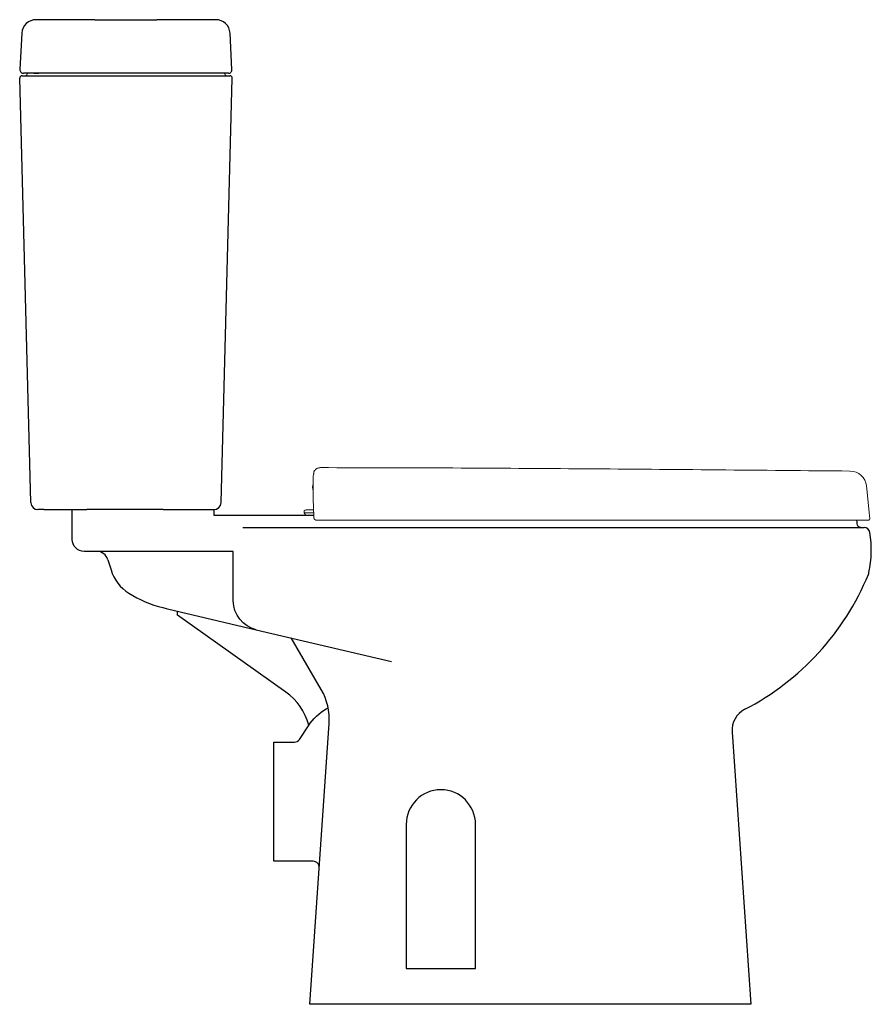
# Model space of a CAD drawing. Header units: millimetres. Extents: x 1646.044 to 1646.758, y 488.829 to 489.655.
import ezdxf

# ---------------------------------------------------------------- set-up
doc = ezdxf.new("R2010")
doc.units = ezdxf.units.MM
doc.layers.add('BLOCKS', color=3, linetype='Continuous')
doc.layers.add('SANINDUSA', color=3, linetype='Continuous')

msp = doc.modelspace()

# ---------------------------------------------------------------- linework, layer by layer
at = {"layer": 'BLOCKS'}
for p, q in [((1646.2307, 489.22863), (1646.75165, 489.22863)), ((1646.11762, 489.20154), (1646.12021, 489.19302)), ((1646.16747, 489.16043), (1646.24198, 489.14289)), ((1646.24198, 489.14289), (1646.3555, 489.11618)), ((1646.29646, 489.09271), (1646.27131, 489.13599)), ((1646.28678, 488.82863), (1646.30311, 489.06412)), ((1646.64094, 489.05696), (1646.65678, 488.82863)), ((1646.65678, 488.82863), (1646.28678, 488.82863))]:
    msp.add_line(p, q, dxfattribs=at)
for points in [[(1646.24198, 489.14289, -0.348027), (1646.2227, 489.16723), (1646.2227, 489.20863), (1646.0976, 489.20863, -0.414214), (1646.0876, 489.21863), (1646.0876, 489.24363)], [(1646.74885, 489.22863, -0.414214), (1646.74585, 489.23163), (1646.74585, 489.23363)], [(1646.28606, 489.06285, 0.173914), (1646.26677, 489.09056), (1646.17595, 489.15519), (1646.17595, 489.15843)], [(1646.29473, 488.94328, 0.434645), (1646.28974, 488.94863), (1646.25678, 488.94863), (1646.25678, 489.04863), (1646.274, 489.04863, 0.252407), (1646.27818, 489.05088), (1646.28572, 489.06234, -0.116147), (1646.3007, 489.07652), (1646.30226, 489.07742)]]:
    msp.add_lwpolyline(points, format="xyb", dxfattribs=at)
msp.add_lwpolyline([(1646.29013, 489.23863), (1646.20678, 489.23863), (1646.20678, 489.24363)], dxfattribs=at)
msp.add_lwpolyline([(1646.42583, 488.85863), (1646.42583, 488.97958, 1), (1646.36773, 488.97958), (1646.36773, 488.85863)], format="xyb", close=True, dxfattribs=at)
for centre, radius, start, end in [((1646.74092, 489.23284), 0.005, 9.03334, 23.67784), ((1646.75165, 489.22363), 0.005, 9.03334, 89.99955), ((1646.66486, 489.20983), 0.09288, 348.27215, 9.03325), ((1646.10806, 489.19863), 0.01, 16.90725, 89.99953), ((1646.15333, 489.20292), 0.03457, 196.63988, 238.12295), ((1646.54894, 489.27418), 0.22314, 297.41621, 337.60756), ((1646.74601, 489.19298), 0.01, 337.61684, 348.28196), ((1646.18778, 489.25744), 0.09905, 237.85859, 255.88098), ((1646.20448, 489.31938), 0.1632, 255.49722, 256.89201), ((1646.25323, 489.06758), 0.05, 356.03108, 30.16244), ((1646.66089, 489.05835), 0.02, 117.41555, 183.96707)]:
    msp.add_arc(centre, radius, start, end, dxfattribs=at)
at = {"layer": 'SANINDUSA'}
for p, q in [((1646.10667, 489.65464), (1646.05736, 489.65464)), ((1646.10667, 489.65464), (1646.15867, 489.65464)), ((1646.20799, 489.65464), (1646.15867, 489.65464)), ((1646.04538, 489.64327), (1646.04378, 489.6128)), ((1646.22157, 489.6128), (1646.21997, 489.64327)), ((1646.05291, 489.24948), (1646.04358, 489.60559)), ((1646.04558, 489.60764), (1646.04646, 489.60764)), ((1646.04646, 489.60764), (1646.04853, 489.60764)), ((1646.21857, 489.60964), (1646.04678, 489.60964)), ((1646.04853, 489.60764), (1646.05058, 489.60764)), ((1646.05058, 489.60764), (1646.05348, 489.60764)), ((1646.05348, 489.60764), (1646.21687, 489.60764)), ((1646.05548, 489.60964), (1646.05951, 489.60964)), ((1646.21243, 489.24948), (1646.22176, 489.60559)), ((1646.21687, 489.60764), (1646.21976, 489.60764)), ((1646.06391, 489.24364), (1646.05891, 489.24364)), ((1646.06391, 489.24364), (1646.09986, 489.24364)), ((1646.16386, 489.24364), (1646.09986, 489.24364)), ((1646.16386, 489.24364), (1646.20644, 489.24364))]:
    msp.add_line(p, q, dxfattribs=at)
at = {"layer": 'SANINDUSA', "linetype": 'Continuous', "lineweight": 15}
for p, q in [((1646.28971, 489.2701), (1646.28971, 489.27152)), ((1646.29021, 489.27399), (1646.29016, 489.27386)), ((1646.29021, 489.27399), (1646.29018, 489.2739)), ((1646.29021, 489.27525), (1646.29021, 489.27525)), ((1646.28971, 489.2705), (1646.28971, 489.27027)), ((1646.75659, 489.23596), (1646.75366, 489.26346)), ((1646.28971, 489.25166), (1646.28971, 489.26295)), ((1646.28221, 489.24085), (1646.2834, 489.23863)), ((1646.29, 489.24085), (1646.28221, 489.24085)), ((1646.29005, 489.24335), (1646.28371, 489.24335)), ((1646.29013, 489.23999), (1646.29013, 489.23764)), ((1646.29013, 489.23999), (1646.29013, 489.23999)), ((1646.29571, 489.23485), (1646.29245, 489.23485)), ((1646.56921, 489.23485), (1646.29571, 489.23485)), ((1646.32836, 489.23463), (1646.32828, 489.23485)), ((1646.7556, 489.23485), (1646.56921, 489.23485))]:
    msp.add_line(p, q, dxfattribs=at)
at = {"layer": 'SANINDUSA', "linetype": 'Continuous', "lineweight": 15, "flags": 128}
msp.add_lwpolyline([(1646.29001, 489.24298), (1646.29002, 489.24302), (1646.29007, 489.24309)], dxfattribs=at)
at = {"layer": 'SANINDUSA'}
for centre, radius, start, end in [((1646.05736, 489.64264), 0.012, 90, 177), ((1646.20799, 489.64264), 0.012, 3, 90), ((1646.04678, 489.61264), 0.003, 177, 270), ((1646.21857, 489.61264), 0.003, 270, 3), ((1646.04558, 489.60564), 0.002, 90, 181.5), ((1646.04848, 489.60864), 0.001, 270, 0), ((1646.05048, 489.60864), 0.001, 90, 180), ((1646.21487, 489.60864), 0.001, 0, 90), ((1646.21687, 489.60864), 0.001, 180, 270), ((1646.21976, 489.60564), 0.002, 358.5, 90), ((1646.05891, 489.24964), 0.006, 181.5, 181.89498), ((1646.05891, 489.24964), 0.006, 181.89498, 270), ((1646.20644, 489.24964), 0.006, 270, 358.5)]:
    msp.add_arc(centre, radius, start, end, dxfattribs=at)
at = {"layer": 'SANINDUSA', "linetype": 'Continuous', "lineweight": 15}
for centre, radius, start, end in [((1646.29113, 489.27485), 0.001, 156.46975, 180.85357), ((1646.73974, 489.26197), 0.014, 6.08853, 89.45327), ((1646.29821, 489.26235), 0.009, 160.81186, 199.18814), ((1646.28371, 489.24165), 0.0017, 90, 208.30076), ((1646.7556, 489.23585), 0.001, 270, 6.08853)]:
    msp.add_arc(centre, radius, start, end, dxfattribs=at)
for points, knots in [([(1646.29016, 489.27386), (1646.29016, 489.27384), (1646.29015, 489.27382), (1646.29005, 489.27357), (1646.28985, 489.27296), (1646.28972, 489.27211), (1646.28971, 489.27159), (1646.28971, 489.27152)], [0, 0, 0, 0, 0.0825843, 0.1226414, 0.5112551, 0.9318668, 1, 1, 1, 1]), ([(1646.29013, 489.27484), (1646.29013, 489.27483), (1646.29013, 489.2748), (1646.29013, 489.2745), (1646.29013, 489.27403), (1646.29013, 489.27369), (1646.29013, 489.27358)], [0, 0, 0, 0, 0.179888, 0.519141, 0.856378, 1, 1, 1, 1]), ([(1646.29018, 489.2739), (1646.29018, 489.2739), (1646.29018, 489.2739), (1646.29017, 489.27388), (1646.29016, 489.27386)], [0, 0, 0, 0, 0.232017, 1, 1, 1, 1]), ([(1646.29571, 489.27885), (1646.29538, 489.27883), (1646.2947, 489.2788), (1646.29372, 489.27854), (1646.29279, 489.27813), (1646.29195, 489.27756), (1646.29121, 489.27686), (1646.29062, 489.27609), (1646.29034, 489.27552), (1646.29021, 489.27525)], [0, 0, 0, 0, 0.143411, 0.290981, 0.434392, 0.581962, 0.725373, 0.872943, 1, 1, 1, 1]), ([(1646.29021, 489.27525), (1646.29021, 489.27525), (1646.29021, 489.27523), (1646.29021, 489.27509), (1646.29021, 489.2747), (1646.29021, 489.27426), (1646.29021, 489.27399)], [0, 0, 0, 0, 0.114344, 0.354187, 0.59404, 1, 1, 1, 1]), ([(1646.73987, 489.27597), (1646.70286, 489.27632), (1646.62883, 489.27701), (1646.5178, 489.27791), (1646.40675, 489.27865), (1646.33273, 489.27878), (1646.29571, 489.27885)], [0, 0, 0, 0, 0.2499981, 0.4999964, 0.7499969, 1, 1, 1, 1]), ([(1646.28971, 489.26295), (1646.28971, 489.26383), (1646.28971, 489.2656), (1646.28971, 489.26784), (1646.28971, 489.26943), (1646.28971, 489.27003), (1646.28971, 489.27008), (1646.28971, 489.2701)], [0, 0, 0, 0, 0.2335, 0.467, 0.700501, 0.934001, 1, 1, 1, 1]), ([(1646.28971, 489.25166), (1646.28971, 489.25163), (1646.28971, 489.25145), (1646.28976, 489.25128), (1646.28979, 489.25113)], [0, 0, 0, 0, 0.175308, 1, 1, 1, 1]), ([(1646.28972, 489.25165), (1646.28972, 489.25159), (1646.2897, 489.25129), (1646.28974, 489.251), (1646.28978, 489.25077)], [0, 0, 0, 0, 0.205085, 1, 1, 1, 1]), ([(1646.28972, 489.25076), (1646.28976, 489.25058), (1646.28981, 489.25037), (1646.28979, 489.25015), (1646.28978, 489.25012)], [0, 0, 0, 0, 0.861508, 1, 1, 1, 1]), ([(1646.2898, 489.25077), (1646.28978, 489.25084), (1646.28974, 489.25096), (1646.28978, 489.25108), (1646.28979, 489.25113), (1646.28979, 489.25113)], [0, 0, 0, 0, 0.594582, 0.962838, 1, 1, 1, 1]), ([(1646.28979, 489.25113), (1646.2898, 489.25081), (1646.28982, 489.2493), (1646.28986, 489.24658), (1646.29, 489.24425), (1646.29007, 489.24309)], [0, 0, 0, 0, 0.117477, 0.557898, 1, 1, 1, 1]), ([(1646.28979, 489.25012), (1646.28979, 489.25024), (1646.28979, 489.25049), (1646.28979, 489.25079), (1646.28979, 489.25099), (1646.28979, 489.25107), (1646.28979, 489.25111), (1646.28979, 489.25112), (1646.28979, 489.25113)], [0, 0, 0, 0, 0.368262, 0.735995, 0.889993, 0.954184, 0.983234, 1, 1, 1, 1]), ([(1646.29001, 489.24298), (1646.29002, 489.24281), (1646.29005, 489.24249), (1646.29006, 489.24217), (1646.29006, 489.24202)], [0, 0, 0, 0, 0.54976, 1, 1, 1, 1]), ([(1646.29006, 489.24202), (1646.2901, 489.24149), (1646.29014, 489.24082), (1646.29012, 489.24013), (1646.29012, 489.23999)], [0, 0, 0, 0, 0.785067, 1, 1, 1, 1]), ([(1646.29013, 489.23764), (1646.29014, 489.23737), (1646.29016, 489.23675), (1646.29041, 489.23597), (1646.29091, 489.23531), (1646.29157, 489.23495), (1646.2921, 489.23484), (1646.29239, 489.23486), (1646.29245, 489.23486)], [0, 0, 0, 0, 0.180878, 0.402874, 0.586964, 0.781629, 0.955494, 1, 1, 1, 1])]:
    msp.add_open_spline(points, degree=3, knots=knots, dxfattribs=at)

doc.saveas('drawing.dxf')
